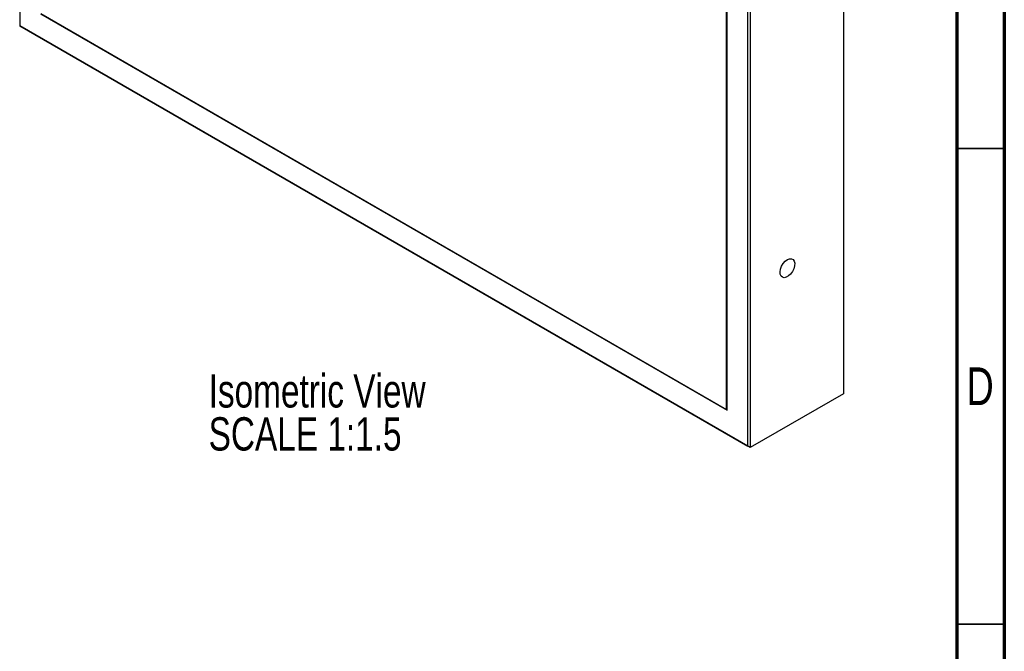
# Model space of a CAD drawing. Header units: millimetres. Extents: x 15 to 415, y 5 to 292.
# Tile 6 of 11: x 311 to 415, y 146 to 212. Entities that reach past the tile are written whole.
import ezdxf

# ---------------------------------------------------------------- set-up
doc = ezdxf.new("R2010")
doc.units = ezdxf.units.MM
doc.styles.add('SLDTEXTSTYLE0', font='TXT', dxfattribs={"width": 0.75})

# ---------------------------------------------------------------- blocks, each defined once
blk = doc.blocks.new('SW_NOTE_0_3')
at = {"color": 0, "linetype": 'Continuous', "lineweight": 0, "char_height": 3.5, "attachment_point": 1, "style": 'SLDTEXTSTYLE0'}
for s, insert in [('Isometric View', (0, 4.51)), ('SCALE 1:1.5', (0, -0.01))]:
    blk.add_mtext(s, dxfattribs=dict(at, insert=insert))

msp = doc.modelspace()

# ---------------------------------------------------------------- linework, layer by layer
at = {"color": 7, "linetype": 'Continuous', "lineweight": 70}
for p, q in [((415, 292), (415, 5)), ((410, 287), (410, 10))]:
    msp.add_line(p, q, dxfattribs=at)
at = {"color": 7, "linetype": 'Continuous', "lineweight": 25}
for p, q in [((311.428, 272.1063), (311.428, 211.4101)), ((398.0768, 233.6835), (398.0768, 172.7151)), ((388.0312, 167.188), (388.0312, 227.8842)), ((388.2669, 228.0203), (388.2669, 167.0519)), ((385.792, 171.0664), (385.792, 226.5912)), ((385.8392, 170.9847), (385.8392, 226.6184)), ((313.62, 212.676), (385.8392, 170.9847)), ((313.6671, 212.7032), (385.792, 171.0664)), ((311.428, 211.4101), (388.0312, 167.188)), ((388.2669, 167.0519), (311.428, 211.4101)), ((311.428, 211.4101), (311.428, 211.4101)), ((398.0768, 172.7151), (388.2669, 167.0519)), ((385.8392, 171.0936), (385.792, 171.0664)), ((385.792, 171.0664), (385.8392, 171.0392)), ((388.2669, 167.0519), (388.0312, 167.188))]:
    msp.add_line(p, q, dxfattribs=at)
at = {"color": 7, "linetype": 'Continuous', "lineweight": 35}
for p, q in [((410, 198.5), (415, 198.5)), ((415, 148.5), (410, 148.5)), ((410, 148.5), (415, 148.5))]:
    msp.add_line(p, q, dxfattribs=at)
at = {"color": 7, "linetype": 'Continuous', "lineweight": 25, "flags": 128}
msp.add_lwpolyline([(392.1843, 186.8146), (392.4135, 186.907), (392.6224, 186.9114), (392.7924, 186.8275), (392.9083, 186.6625), (392.9599, 186.4313), (392.9426, 186.1543), (392.8579, 185.8561), (392.7133, 185.5634), (392.5218, 185.302), (392.3002, 185.0951), (392.0684, 184.9613), (391.8468, 184.9123), (391.6552, 184.9525), (391.5107, 185.0784), (391.426, 185.2787), (391.4086, 185.5357), (391.4602, 185.8265), (391.5762, 186.1253), (391.7461, 186.4056), (391.955, 186.6423), (392.1843, 186.8146)], dxfattribs=at)

# ---------------------------------------------------------------- block references
at = {"color": 7, "linetype": 'Continuous', "lineweight": 0}
msp.add_blockref('SW_NOTE_0_3', (331.3046, 170.2509), dxfattribs=at)

# ---------------------------------------------------------------- texts
at = {"color": 7, "linetype": 'Continuous', "lineweight": 0, "insert": (412.4527, 175.4814), "char_height": 3.9688, "attachment_point": 2, "style": 'SLDTEXTSTYLE0'}
msp.add_mtext('D', dxfattribs=at)

doc.saveas('drawing.dxf')
